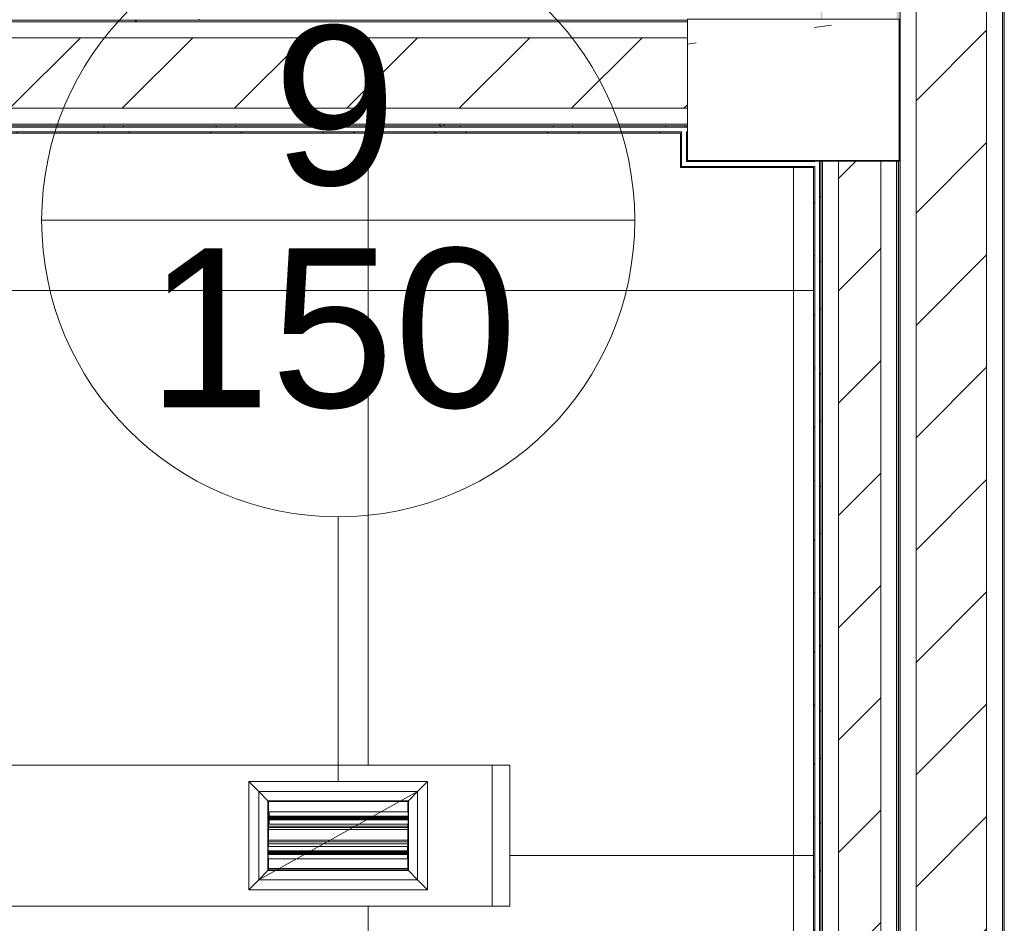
# Model space of a CAD drawing. Header units: metres. Extents: x 3 to 42.2, y -72.9 to -48.7.
# Tile 33 of 189: x 38.9 to 40.3, y -65 to -63.7. Entities that reach past the tile are written whole.
import ezdxf

# ---------------------------------------------------------------- set-up
doc = ezdxf.new("R2010")
doc.units = ezdxf.units.M
for name, color, linetype, lineweight in [('A-COLS', 7, 'Continuous', 18), ('A-FLOR', 7, 'Continuous', 18), ('A-FLOR-PATT', 7, 'Continuous', 18), ('A-WALL', 7, 'Continuous', 18), ('A-WALL-PATT', 7, 'Continuous', 18), ('DUTOS', 7, 'Continuous', 18), ('M-HVAC-DUCT', 7, 'Continuous', 18), ('S-COLS', 7, 'Continuous', 18)]:
    doc.layers.add(name, color=color, linetype=linetype, lineweight=lineweight)
doc.layers.add('A-DETL', color=7, linetype='Continuous', lineweight=18, true_color=0x00a600)
doc.layers.add('M-HVAC-CDFF-IDEN', color=1, linetype='Continuous', lineweight=9, true_color=0xff0000)
doc.styles.add('Arial_2', font='arial.ttf', dxfattribs={"height": 0.225})
pattern_1 = [(50, (21.555, -62.929), (0.5465545, -0.047815), [0.05715, -0.62865]), (355, (21.555, -62.929), (-0.105728, 0.573166), [0.04572, -0.50292]), (100.451, (21.601, -62.933), (0.440828, 0.525349), [0.04857, -0.53427]), (46.184, (21.555, -62.776), (0.813237, -0.12613), [0.08573, -0.94298]), (96.636, (21.623, -62.787), (0.712212, 0.742287), [0.07286, -0.80141]), (351.184, (21.555, -62.776), (0.712217, 0.742274), [0.06858, -0.75438]), (21, (21.631, -62.814), (0.454846, -0.306795), [0.05715, -0.62865]), (326, (21.631, -62.814), (0.185405, 0.55256), [0.04572, -0.50292]), (71.451, (21.669, -62.84), (0.640251, 0.245763), [0.04857, -0.53427]), (37.5, (21.555, -62.929), (0.009261, 0.2536672), [0.02515, -0.47168, 0.02515, -0.48539, -0.50482]), (37.5, (21.555, -62.929), (0.009261, 0.2536672), [-1.007, 0.02515, -0.47968]), (7.5, (21.555, -62.929), (0.2004558, 0.300546), [0.02515, -0.26594, 0.02515, -0.46025, -0.1924]), (7.5, (21.555, -62.929), (0.2004558, 0.300546), [-0.77648, 0.02515, -0.16726]), (327.5, (21.385, -62.929), (0.4067682, -0.0171882), [0.02515, -0.16535, 0.02515, -0.56921, -0.78867]), (327.5, (21.385, -62.929), (0.4067682, -0.0171882), [-0.78486, 0.02515, -0.76352]), (317.5, (21.309, -62.929), (0.444383, 0.0762794), [0.02515, -0.2225, 0.02515, -0.36957, -0.56007]), (317.5, (21.309, -62.929), (0.444383, 0.0762794), [-0.64237, 0.02515, -0.53492])]
pattern_2 = [(45, (21.555, -62.929), (-0.0795495, 0.0795495), [])]
pattern_3 = [(45, (21.555, -62.929), (-0.0795495, 0.0795495), []), (135, (21.555, -62.929), (-0.0795495, -0.0795495), [])]

# ---------------------------------------------------------------- blocks, each defined once
blk = doc.blocks.new('Concreto-Retangular-Coluna - 20 X 30-V45-1PAV')
at = {"layer": 'S-COLS', "true_color": 0xaaaaaa}
h = blk.add_hatch(dxfattribs=at)
h.set_pattern_fill('FP_26', color=253, style=0, pattern_type=2)
h.set_pattern_definition([(320, (0.9167, 18.463), (-0.047815, -0.546555), [0.05715, -0.62865]), (265, (0.9167, 18.463), (0.573166, 0.105728), [0.04572, -0.50292]), (10.451, (0.9127, 18.418), (0.525349, -0.440828), [0.04857, -0.53427]), (316.184, (1.069, 18.463), (-0.12613, -0.813237), [0.08572, -0.94297]), (6.636, (1.059, 18.396), (0.742287, -0.712212), [0.07286, -0.80141]), (261.184, (1.069, 18.463), (0.742274, -0.712217), [0.06858, -0.75438]), (291, (1.031, 18.387), (-0.306795, -0.454846), [0.05715, -0.62865]), (236, (1.031, 18.387), (0.55256, -0.185405), [0.04572, -0.50292]), (341.451, (1.005, 18.349), (0.245763, -0.640251), [0.04857, -0.53427]), (307.5, (0.91668, 18.463), (0.2536672, -0.009261), [0.02515, -0.47168, 0.02515, -0.48539, -0.50482]), (307.5, (0.91668, 18.463), (0.2536672, -0.009261), [-1.007, 0.02515, -0.47968]), (277.5, (0.91668, 18.463), (0.300546, -0.200456), [0.02515, -0.26594, 0.02515, -0.46025, -0.19241]), (277.5, (0.91668, 18.463), (0.300546, -0.200456), [-0.77648, 0.02515, -0.16726]), (237.5, (0.91668, 18.633), (-0.0171882, -0.4067682), [0.02515, -0.16535, 0.02515, -0.56921, -0.78867]), (237.5, (0.91668, 18.633), (-0.0171882, -0.4067682), [-0.78486, 0.02515, -0.76352]), (227.5, (0.91668, 18.71), (0.0762794, -0.444383), [0.02515, -0.2225, 0.02515, -0.36957, -0.56007]), (227.5, (0.91668, 18.71), (0.0762794, -0.444383), [-0.64237, 0.02515, -0.53492])])
h.paths.add_polyline_path([(-0.1, 0.15), (-0.1, -0.15), (0.1, -0.15), (0.1, 0.15), (0.0179, 0.15)])
at = {"layer": 'S-COLS', "color": 253, "true_color": 0xaaaaaa}
for p, q in [((0.1, 0.15), (-0.1, 0.15)), ((-0.1, 0.15), (-0.1, -0.15)), ((0.1, -0.15), (0.1, 0.15)), ((-0.1, -0.15), (0.1, -0.15))]:
    blk.add_line(p, q, dxfattribs=at)
blk = doc.blocks.new('4 GRE - ESCOLA DE CINEMA E AUDIOVISUAL CINE REX R07_rvt-1-1PAV')
at = {"layer": 'A-FLOR-PATT', "true_color": 0xcbcbcb}
h = blk.add_hatch(dxfattribs=at)
h.set_pattern_fill('FP_25', color=9, style=0, pattern_type=2)
h.set_pattern_definition([(0, (38.616, -64.93), (0, 0.8), []), (90, (38.616, -64.93), (-0.8, 5e-17), [])])
h.paths.add_polyline_path([(37.7573, -65.8531), (40.0473, -65.8531), (40.0473, -63.9554), (39.8685, -63.9554), (39.8685, -63.9539), (39.867, -63.9539), (39.867, -63.9554), (39.86, -63.9554), (39.86, -63.9539), (39.8585, -63.9539), (39.8585, -63.9064), (38.4887, -63.9064), (38.4887, -64.3618), (37.7573, -64.3618), (37.7573, -64.5652), (37.9666, -64.7739), (37.985, -64.7881), (38.0091, -64.7981), (38.035, -64.8015), (39.6172, -64.8015), (39.6172, -65.0015), (38.035, -65.0015), (37.9765, -64.9957), (37.9202, -64.9786), (37.8683, -64.9509), (37.8229, -64.9136), (37.7573, -64.8481), (37.7573, -65.7587)])
h.paths.add_polyline_path([(39.9362, -65.4443), (39.9243, -65.443), (39.9131, -65.4391), (39.9029, -65.4327), (39.8944, -65.4244), (39.888, -65.4143), (39.884, -65.4031), (39.8814, -65.3885), (39.6906, -65.4291), (39.6662, -65.4328), (39.6018, -65.4345), (39.5379, -65.4255), (39.4764, -65.4061), (39.4613, -65.3971), (39.448, -65.3855), (39.4366, -65.3718), (39.4303, -65.3656), (39.4125, -65.3361), (39.4025, -65.3032), (39.3988, -65.2752), (39.3974, -65.2469), (39.4002, -65.2085), (39.4025, -65.1907), (39.4125, -65.1578), (39.4303, -65.1283), (39.4595, -65.0993), (39.4764, -65.0889), (39.4892, -65.0848), (39.5236, -65.0728), (39.5646, -65.065), (39.5723, -65.0646), (39.6018, -65.0605), (39.6662, -65.0622), (39.6846, -65.0645), (39.6926, -65.065), (39.8404, -65.0976), (39.8815, -65.1065), (39.8848, -65.0886), (39.8903, -65.0759), (39.8991, -65.0648), (39.9099, -65.0567), (39.9227, -65.0515), (39.9364, -65.0498), (40.0026, -65.0498), (40.0116, -65.051), (40.02, -65.0544), (40.0272, -65.0599), (40.0327, -65.0671), (40.0362, -65.0755), (40.0373, -65.0845), (40.0373, -65.4095), (40.0362, -65.4185), (40.0327, -65.4269), (40.0272, -65.4341), (40.02, -65.4396), (40.0116, -65.4431), (40.0026, -65.4443), (39.9928, -65.4443)])
h.paths.add_polyline_path([(38.3491, -64.1927), (38.3494, -64.1923), (38.3493, -64.1923)])
h.paths.add_polyline_path([(38.363, -64.1611), (38.3632, -64.1607), (38.3631, -64.1607)])
h.paths.add_polyline_path([(39.8685, -63.9469), (39.8685, -63.9454), (39.867, -63.9469)])
h.paths.add_polyline_path([(39.8585, -63.9064), (39.86, -63.9064), (39.86, -63.9049)])
h.paths.add_polyline_path([(39.8685, -63.9064), (39.867, -63.9049), (39.867, -63.9064)])
at = {"layer": 'A-WALL-PATT', "true_color": 0xd4d4d4}
h = blk.add_hatch(dxfattribs=at)
h.set_pattern_fill('FP_2', color=254, style=0, pattern_type=2)
h.set_pattern_definition(pattern_2)
h.paths.add_polyline_path([(40.1923, -71.9419), (40.2923, -71.9419), (40.2923, -51.0204), (40.1923, -51.0204), (40.1923, -71.9386)])
h = blk.add_hatch(dxfattribs=at)
h.set_pattern_fill('FP_1', color=254, style=0, pattern_type=2)
h.set_pattern_definition(pattern_1)
h.paths.add_polyline_path([(40.3173, -71.9419), (40.3173, -51.0454), (40.3148, -51.0454), (40.3148, -71.9419)])
h = blk.add_hatch(dxfattribs=at)
h.set_pattern_fill('FP_1', color=254, style=0, pattern_type=2)
h.set_pattern_definition(pattern_1)
h.paths.add_polyline_path([(40.1698, -71.9419), (40.1698, -51.1754), (40.1676, -51.1754), (40.1673, -71.9419)])
h = blk.add_hatch(dxfattribs=at)
h.set_pattern_fill('FP_1', color=254, style=0, pattern_type=2)
h.set_pattern_definition(pattern_1)
h.paths.add_polyline_path([(40.0597, -71.5933), (40.0598, -71.5933), (40.0598, -68.3629), (40.0573, -68.3629), (40.0573, -71.5933)])
h.paths.add_polyline_path([(40.0597, -68.1629), (40.0598, -68.1629), (40.0598, -68.1607), (40.0573, -68.1607), (40.0573, -68.1629)])
h.paths.add_polyline_path([(40.0573, -68.1522), (40.0598, -68.1522), (40.0598, -65.9931), (40.0573, -65.9931), (40.0573, -68.0761)])
h.paths.add_polyline_path([(40.0598, -65.8631), (40.0598, -63.9454), (40.0573, -63.9454), (40.0573, -65.8631)])
h.paths.add_polyline_path([(40.0573, -63.7454), (40.0598, -63.7454), (40.0598, -61.4954), (40.0573, -61.4954), (40.0573, -63.7309)])
h.paths.add_polyline_path([(40.0598, -61.4869), (40.0598, -61.4854), (40.0573, -61.4854), (40.0573, -61.4869)])
h.paths.add_polyline_path([(40.0573, -61.2854), (40.0598, -61.2854), (40.0598, -57.7861), (40.0573, -57.7861), (40.0573, -61.1238)])
h.paths.add_polyline_path([(40.0583, -57.5861), (40.0598, -57.5861), (40.059, -54.4968), (40.0573, -54.4968), (40.0573, -57.5861)])
h.paths.add_polyline_path([(40.0598, -54.2968), (40.0598, -51.2461), (40.0573, -51.2461), (40.0573, -54.2968), (40.0591, -54.2968)])
h = blk.add_hatch(dxfattribs=at)
h.set_pattern_fill('FP_2', color=254, style=0, pattern_type=2)
h.set_pattern_definition(pattern_2)
h.paths.add_polyline_path([(40.1423, -71.5933), (40.1423, -68.3629), (40.0823, -68.3629), (40.0823, -71.5933), (40.1412, -71.5933)])
h.paths.add_polyline_path([(40.1423, -68.1629), (40.1423, -63.9454), (40.0823, -63.9454), (40.0825, -68.1629), (40.1212, -68.1629)])
h.paths.add_polyline_path([(40.1423, -63.7454), (40.1423, -61.4854), (40.0823, -61.4854), (40.0823, -63.7454), (40.0955, -63.7454)])
h.paths.add_polyline_path([(40.0835, -61.2854), (40.1423, -61.2854), (40.1423, -57.7861), (40.0823, -57.7861), (40.0823, -61.2854)])
h.paths.add_polyline_path([(40.1423, -57.5861), (40.1423, -54.4968), (40.0823, -54.4968), (40.0823, -57.5861), (40.105, -57.5861)])
h.paths.add_polyline_path([(40.1423, -54.2968), (40.1419, -51.2461), (40.0823, -51.2461), (40.0823, -54.2968), (40.1242, -54.2968)])
h = blk.add_hatch(dxfattribs=at)
h.set_pattern_fill('FP_1', color=254, style=0, pattern_type=2)
h.set_pattern_definition(pattern_1)
h.paths.add_polyline_path([(40.1648, -71.5933), (40.1673, -71.5933), (40.1673, -68.3629), (40.1648, -68.3629), (40.1648, -71.1661)])
h.paths.add_polyline_path([(40.1648, -68.1629), (40.1673, -68.1629), (40.1673, -63.9454), (40.1648, -63.9454), (40.1648, -68.0761)])
h.paths.add_polyline_path([(40.1673, -63.7454), (40.1673, -61.4854), (40.1648, -61.4854), (40.1648, -63.7454)])
h.paths.add_polyline_path([(40.1673, -61.2854), (40.1673, -57.7861), (40.1648, -57.7861), (40.1648, -61.2854)])
h.paths.add_polyline_path([(40.1673, -57.5861), (40.1673, -54.4968), (40.1648, -54.4968), (40.1648, -57.5861)])
h.paths.add_polyline_path([(40.1648, -54.2968), (40.1673, -54.2968), (40.1673, -51.2461), (40.1648, -51.2461), (40.1648, -54.1714)])
at = {"layer": 'A-WALL-PATT', "true_color": 0xeaeaea}
h = blk.add_hatch(dxfattribs=at)
h.set_pattern_fill('FP_21', color=254, style=0, pattern_type=2)
h.set_pattern_definition([(0, (21.555, -62.929), (0.381, 0.381), [0.1905, -0.5715]), (45, (21.65, -62.929), (-1.90495, 1.90495), []), (90, (21.65, -63.024), (-0.381, 0.381), [0.1905, -0.5715])])
h.paths.add_polyline_path([(39.8685, -63.7464), (39.8685, -63.7454), (36.1888, -63.7449), (36.1888, -63.7414), (36.1873, -63.7414), (36.1873, -63.7464), (39.6846, -63.7464)])
h.paths.add_polyline_path([(35.2873, -63.7464), (35.2873, -63.7414), (35.2858, -63.7414), (35.2858, -63.7449), (35.1671, -63.7449), (35.1671, -63.7464), (35.2154, -63.7464)])
at = {"layer": 'A-WALL-PATT', "true_color": 0xd4d4d4}
h = blk.add_hatch(dxfattribs=at)
h.set_pattern_fill('FP_1', color=254, style=0, pattern_type=2)
h.set_pattern_definition(pattern_1)
h.paths.add_polyline_path([(36.1898, -63.8214), (36.1898, -63.7489), (39.8685, -63.7489), (39.8685, -63.7464), (36.1873, -63.7464), (36.1873, -63.8214)])
h.paths.add_polyline_path([(35.2848, -63.8214), (35.2873, -63.8214), (35.2873, -63.7464), (35.1671, -63.7464), (35.1671, -63.7489), (35.2848, -63.7489)])
h = blk.add_hatch(dxfattribs=at)
h.set_pattern_fill('FP_2', color=254, style=0, pattern_type=2)
h.set_pattern_definition(pattern_2)
h.paths.add_polyline_path([(39.6846, -63.8714), (39.8685, -63.8714), (39.8685, -63.7714), (36.2123, -63.7714), (36.2123, -63.8714), (39.0682, -63.8714)])
h.paths.add_polyline_path([(35.2154, -63.8714), (35.2623, -63.8714), (35.2623, -63.7714), (35.1421, -63.7714), (35.1421, -63.8714), (35.1671, -63.8714)])
h = blk.add_hatch(dxfattribs=at)
h.set_pattern_fill('FP_1', color=254, style=0, pattern_type=2)
h.set_pattern_definition(pattern_1)
h.paths.add_polyline_path([(39.8685, -63.8964), (39.8685, -63.8939), (38.1671, -63.8939), (38.1672, -63.8964), (39.6846, -63.8964)])
h.paths.add_polyline_path([(37.6812, -63.8964), (38.1176, -63.8959), (38.1175, -63.8939), (37.5958, -63.8939), (37.5958, -63.8964), (37.5973, -63.8964)])
h.paths.add_polyline_path([(37.527, -63.8964), (37.5873, -63.8964), (37.5873, -63.8939), (36.1898, -63.8939), (36.1898, -63.8214), (36.1873, -63.8214), (36.1873, -63.8964), (37.2188, -63.8964)])
h.paths.add_polyline_path([(35.2873, -63.8964), (35.2873, -63.8214), (35.2848, -63.8214), (35.2848, -63.8939), (35.1671, -63.8939), (35.1671, -63.8964), (35.2154, -63.8964)])
at = {"layer": 'A-WALL-PATT', "true_color": 0xaaaaaa}
h = blk.add_hatch(dxfattribs=at)
h.set_pattern_fill('FP_24', color=253, style=0, pattern_type=2)
h.set_pattern_definition(pattern_3)
h.paths.add_polyline_path([(39.6846, -63.8979), (39.8685, -63.8979), (39.8685, -63.8964), (38.1671, -63.8964), (38.1672, -63.8979), (39.0682, -63.8979)])
h.paths.add_polyline_path([(37.7473, -63.8979), (37.7473, -63.8964), (37.5998, -63.8964), (37.5998, -63.8979), (37.6812, -63.8979)])
h.paths.add_polyline_path([(37.7488, -63.8979), (38.1175, -63.8977), (38.1175, -63.8964), (37.7488, -63.8964)])
h = blk.add_hatch(dxfattribs=at)
h.set_pattern_fill('FP_24', color=253, style=0, pattern_type=2)
h.set_pattern_definition(pattern_3)
h.paths.add_polyline_path([(39.8585, -63.9064), (39.86, -63.9049), (38.1656, -63.9055), (38.1656, -63.9064), (39.6846, -63.9064)])
h.paths.add_polyline_path([(39.8685, -63.9064), (39.8685, -63.9049), (39.867, -63.9049)])
h.paths.add_polyline_path([(37.7448, -63.9064), (37.7473, -63.9064), (37.7473, -63.9049), (37.7223, -63.9049), (37.7223, -63.9064)])
h.paths.add_polyline_path([(38.1196, -63.9064), (38.1189, -63.9049), (37.7558, -63.9049), (37.7573, -63.9064), (38.119, -63.9064)])
h = blk.add_hatch(dxfattribs=at)
h.set_pattern_fill('FP_24', color=253, style=0, pattern_type=2)
h.set_pattern_definition(pattern_3)
h.paths.add_polyline_path([(39.8685, -63.9554), (40.0473, -63.9554), (40.0473, -63.9539), (39.8685, -63.9539)])
h.paths.add_polyline_path([(39.86, -63.9554), (39.867, -63.9554), (39.867, -63.9539), (39.86, -63.9539)])
h = blk.add_hatch(dxfattribs=at)
h.set_pattern_fill('FP_24', color=253, style=0, pattern_type=2)
h.set_pattern_definition(pattern_3)
h.paths.add_polyline_path([(40.0473, -63.9469), (40.0473, -63.9454), (39.8685, -63.9454), (39.8685, -63.9469), (39.9928, -63.9469)])
h = blk.add_hatch(dxfattribs=at)
h.set_pattern_fill('FP_24', color=253, style=0, pattern_type=2)
h.set_pattern_definition(pattern_3)
h.paths.add_polyline_path([(40.0473, -64.3306), (40.0488, -64.3306), (40.0488, -63.9539), (40.0473, -63.9554), (40.0473, -64.2137)])
h.paths.add_polyline_path([(40.0488, -63.9469), (40.0488, -63.9454), (40.0473, -63.9454)])
h = blk.add_hatch(dxfattribs=at)
h.set_pattern_fill('FP_24', color=253, style=0, pattern_type=2)
h.set_pattern_definition(pattern_3)
h.paths.add_polyline_path([(40.0573, -64.3306), (40.0573, -63.9454), (40.0558, -63.9454), (40.0558, -64.3306)])
h = blk.add_hatch(dxfattribs=at)
h.set_pattern_fill('FP_24', color=253, style=0, pattern_type=2)
h.set_pattern_definition(pattern_3)
h.paths.add_polyline_path([(40.0488, -65.8546), (40.0488, -64.3306), (40.0473, -64.3306), (40.0473, -65.8531)])
h = blk.add_hatch(dxfattribs=at)
h.set_pattern_fill('FP_24', color=253, style=0, pattern_type=2)
h.set_pattern_definition(pattern_3)
h.paths.add_polyline_path([(40.0558, -65.9931), (40.0573, -65.9931), (40.0573, -64.3306), (40.0558, -64.3306), (40.0558, -65.9518)])
at = {"layer": 'A-WALL', "color": 253, "true_color": 0xaaaaaa}
for p, q in [((40.2923, -51.0454), (40.2923, -71.9419)), ((40.3148, -51.0454), (40.3148, -71.9419)), ((40.3173, -71.9419), (40.3173, -51.0454)), ((40.1698, -51.1754), (40.1698, -71.9419)), ((40.1923, -51.1754), (40.1923, -71.9419)), ((39.8685, -63.7464), (36.1873, -63.7464)), ((36.1873, -63.7464), (39.8685, -63.7464)), ((39.8685, -63.7489), (36.1898, -63.7489)), ((39.8685, -63.7714), (36.2123, -63.7714)), ((37.5958, -63.8714), (39.8685, -63.8714)), ((37.5958, -63.8939), (39.8685, -63.8939)), ((37.5973, -63.8964), (39.8685, -63.8964)), ((39.8685, -63.8964), (37.7488, -63.8964)), ((39.8685, -63.8979), (37.7488, -63.8979)), ((39.86, -63.9049), (37.7558, -63.9049)), ((37.7573, -63.9064), (39.8585, -63.9064)), ((39.8585, -63.9064), (39.8585, -63.9554)), ((39.86, -63.9049), (39.86, -63.9064)), ((39.86, -63.9539), (39.86, -63.9064)), ((39.867, -63.9049), (39.867, -63.9064)), ((39.8685, -63.9049), (39.867, -63.9049)), ((39.867, -63.9469), (39.867, -63.9064)), ((39.86, -63.9539), (39.8585, -63.9539)), ((39.8585, -63.9539), (39.8585, -63.9554)), ((39.86, -63.9554), (39.86, -63.9539)), ((39.867, -63.9539), (39.86, -63.9539)), ((39.8685, -63.9469), (39.867, -63.9469)), ((39.8685, -63.9539), (39.867, -63.9539)), ((39.867, -63.9554), (39.867, -63.9539)), ((40.0473, -63.9469), (39.8685, -63.9469)), ((40.0473, -63.9539), (39.8685, -63.9539)), ((40.0488, -63.9469), (40.0473, -63.9469)), ((40.0488, -63.9539), (40.0473, -63.9539)), ((40.0488, -63.9469), (40.0488, -63.9454)), ((40.0488, -64.3306), (40.0488, -63.9539)), ((40.0558, -64.3306), (40.0558, -63.9454)), ((40.0573, -63.9454), (40.0573, -65.8631)), ((40.0573, -64.3306), (40.0573, -63.9454)), ((40.0598, -65.8631), (40.0598, -63.9454)), ((40.0823, -65.8631), (40.0823, -63.9454)), ((40.1423, -68.1629), (40.1423, -63.9454)), ((40.1648, -68.1629), (40.1648, -63.9454)), ((40.1673, -63.9454), (40.1673, -68.1629)), ((40.1673, -68.1629), (40.1673, -63.9454)), ((39.8585, -63.9554), (39.8685, -63.9554)), ((39.8585, -63.9554), (39.86, -63.9554)), ((39.867, -63.9554), (39.8685, -63.9554)), ((39.8685, -63.9554), (40.0473, -63.9554)), ((40.0473, -63.9554), (40.0473, -64.3306)), ((40.0473, -64.3306), (40.0473, -65.8531)), ((40.0488, -65.8546), (40.0488, -64.3306)), ((40.0558, -65.8631), (40.0558, -64.3306)), ((40.0573, -65.8631), (40.0573, -64.3306))]:
    blk.add_line(p, q, dxfattribs=at)
at = {"layer": 'S-COLS', "color": 253, "lineweight": 18, "true_color": 0xaaaaaa, "rotation": 90.00000000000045}
blk.add_blockref('Concreto-Retangular-Coluna - 20 X 30-V45-1PAV', (40.0185, -63.8454), dxfattribs=at)
blk = doc.blocks.new('Family - L110-299200-1PAV')
at = {"layer": 'A-FLOR', "color": 253, "true_color": 0xaaaaaa}
blk.add_line((1.1351, 0.9194), (1.1351, -0.9782), dxfattribs=at)
blk = doc.blocks.new('Family - P34-299906-1PAV')
at = {"layer": 'S-COLS', "color": 253, "true_color": 0xaaaaaa}
for p, q in [((0.15, -0.1), (0.15, 0.1)), ((-0.15, -0.0989), (-0.15, -0.1)), ((-0.15, -0.1), (0.15, -0.1))]:
    blk.add_line(p, q, dxfattribs=at)
blk = doc.blocks.new('Family - P34-301552-1PAV')
at = {"layer": 'S-COLS', "color": 253, "true_color": 0xaaaaaa}
for p, q in [((0.15, -0.1), (0.15, 0.1)), ((-0.15, -0.0989), (-0.15, -0.1)), ((-0.15, -0.1), (0.15, -0.1))]:
    blk.add_line(p, q, dxfattribs=at)
blk = doc.blocks.new('ESTRUTURAL CINE REX _011_IFC-1-1PAV')
at = {"layer": 'A-COLS', "color": 253, "lineweight": 18, "true_color": 0xaaaaaa}
blk.add_blockref('Family - P34-301552-1PAV', (40.0189, -63.8465), dxfattribs=at)
at = {"layer": 'A-FLOR', "color": 253, "lineweight": 18, "true_color": 0xaaaaaa}
blk.add_blockref('Family - L110-299200-1PAV', (38.8837, -64.8748), dxfattribs=at)
at = {"layer": 'S-COLS', "color": 253, "lineweight": 18, "true_color": 0xaaaaaa}
blk.add_blockref('Family - P34-299906-1PAV', (40.0189, -63.8465), dxfattribs=at)
blk = doc.blocks.new('M_Tampa retangular - Padrão-906398-1PAV')
at = {"layer": 'M-HVAC-DUCT', "color": 6, "true_color": 0xff00ff}
for p, q in [((0, -0.1), (0, 0.1)), ((0, 0.1), (0.025, 0.1)), ((0.025, 0.1), (0.025, -0.1)), ((0.025, -0.1), (0, -0.1))]:
    blk.add_line(p, q, dxfattribs=at)
blk = doc.blocks.new('GRELHA AR-AG 225x125 - TROX_AR-AG_225x125_dxf_QMODEL_9cd29c6e_c072_40e3_8738_8a6232d45915-V80-1PAV')
at = {"layer": 'A-DETL', "color": 1, "true_color": 0xff0000}
for p, q in [((0.1265, 0.0765), (-0.1265, 0.0765)), ((-0.1265, 0.0765), (-0.1265, -0.0765)), ((-0.1265, 0.0765), (-0.1265, -0.0765)), ((-0.1125, 0.0625), (-0.1265, 0.0765)), ((0.1265, 0.0765), (-0.1265, 0.0765)), ((0.1125, 0.0625), (0.1265, 0.0765)), ((0.1265, 0.0765), (0.1265, -0.0765)), ((0.1265, 0.0765), (0.1265, -0.0765)), ((0.1125, 0.0625), (-0.1125, 0.0625)), ((-0.1125, 0.0625), (-0.1125, -0.0625)), ((-0.1125, 0.0625), (-0.0995, 0.0495)), ((0.055, 0.0626), (-0.049, 0.0626)), ((-0.049, 0.0626), (0.055, 0.0626)), ((-0.0405, 0.0627), (-0.0437, 0.0627)), ((-0.0437, 0.0627), (-0.0405, 0.0627)), ((-0.0405, 0.0627), (-0.0372, 0.0627)), ((-0.0405, 0.0627), (-0.0372, 0.0627)), ((-0.0372, 0.0627), (-0.034, 0.0627)), ((-0.0372, 0.0627), (-0.034, 0.0627)), ((-0.0288, 0.0627), (-0.0316, 0.0627)), ((-0.0316, 0.0627), (-0.0288, 0.0627)), ((-0.0266, 0.0627), (-0.0288, 0.0627)), ((-0.0266, 0.0627), (-0.0288, 0.0627)), ((-0.0288, 0.0627), (-0.0256, 0.0627)), ((-0.0288, 0.0627), (-0.0267, 0.0627)), ((-0.0257, 0.0627), (-0.0267, 0.0627)), ((-0.0258, 0.0627), (-0.0266, 0.0627)), ((-0.0263, 0.0627), (-0.0266, 0.0627)), ((-0.026, 0.0627), (-0.0263, 0.0627)), ((-0.0258, 0.0627), (-0.026, 0.0627)), ((-0.0255, 0.0627), (-0.0258, 0.0627)), ((-0.025, 0.0627), (-0.0258, 0.0627)), ((-0.0257, 0.0627), (-0.0255, 0.0627)), ((-0.0256, 0.0627), (-0.0216, 0.0627)), ((-0.0255, 0.0627), (-0.0253, 0.0627)), ((-0.0253, 0.0627), (-0.0255, 0.0627)), ((-0.0253, 0.0627), (-0.0251, 0.0627)), ((-0.0252, 0.0627), (-0.0253, 0.0627)), ((-0.025, 0.0627), (-0.0252, 0.0627)), ((-0.0251, 0.0627), (-0.025, 0.0627)), ((-0.025, 0.0627), (-0.025, 0.0627)), ((-0.025, 0.0627), (-0.025, 0.0627)), ((-0.025, 0.0627), (-0.025, 0.0627)), ((-0.0243, 0.0627), (-0.025, 0.0627)), ((-0.0237, 0.0627), (-0.0243, 0.0627)), ((-0.0242, 0.0627), (-0.0236, 0.0627)), ((-0.0242, 0.0627), (-0.0216, 0.0627)), ((-0.0231, 0.0627), (-0.0237, 0.0627)), ((-0.0236, 0.0627), (-0.0231, 0.0627)), ((-0.0231, 0.0627), (-0.0227, 0.0627)), ((-0.0227, 0.0627), (-0.0231, 0.0627)), ((-0.0227, 0.0627), (-0.0224, 0.0627)), ((-0.0224, 0.0627), (-0.0227, 0.0627)), ((-0.0224, 0.0627), (-0.0222, 0.0627)), ((-0.0223, 0.0627), (-0.0224, 0.0627)), ((-0.0222, 0.0627), (-0.0223, 0.0627)), ((-0.0204, 0.0627), (-0.0205, 0.0627)), ((-0.0205, 0.0627), (-0.0204, 0.0627)), ((-0.02, 0.0627), (-0.0204, 0.0627)), ((-0.0204, 0.0627), (-0.02, 0.0627)), ((-0.0194, 0.0627), (-0.02, 0.0627)), ((-0.02, 0.0627), (-0.0194, 0.0627)), ((-0.0186, 0.0627), (-0.0194, 0.0627)), ((-0.0194, 0.0627), (-0.0186, 0.0627)), ((-0.0176, 0.0627), (-0.0186, 0.0627)), ((-0.0186, 0.0627), (-0.0176, 0.0627)), ((-0.0165, 0.0627), (-0.0176, 0.0627)), ((-0.0176, 0.0627), (-0.0165, 0.0627)), ((-0.0172, 0.0627), (-0.0173, 0.0627)), ((-0.0173, 0.0627), (-0.0172, 0.0627)), ((-0.0171, 0.0627), (-0.0172, 0.0627)), ((-0.0172, 0.0627), (-0.0171, 0.0627)), ((-0.0167, 0.0627), (-0.0171, 0.0627)), ((-0.0171, 0.0627), (-0.0167, 0.0627)), ((-0.0163, 0.0627), (-0.0167, 0.0627)), ((-0.0167, 0.0627), (-0.0163, 0.0627)), ((-0.0152, 0.0627), (-0.0165, 0.0627)), ((-0.0165, 0.0627), (-0.0152, 0.0627)), ((-0.0158, 0.0627), (-0.0163, 0.0627)), ((-0.0163, 0.0627), (-0.0158, 0.0627)), ((-0.0152, 0.0627), (-0.0158, 0.0627)), ((-0.0158, 0.0627), (-0.0152, 0.0627)), ((-0.0146, 0.0627), (-0.0152, 0.0627)), ((-0.0152, 0.0627), (-0.014, 0.0627)), ((-0.0152, 0.0627), (-0.0146, 0.0627)), ((-0.0152, 0.0627), (-0.014, 0.0627)), ((-0.014, 0.0627), (-0.0146, 0.0627)), ((-0.0146, 0.0627), (-0.014, 0.0627)), ((-0.014, 0.0627), (-0.0133, 0.0627)), ((-0.014, 0.0627), (-0.0127, 0.0627)), ((-0.014, 0.0627), (-0.0133, 0.0627)), ((-0.014, 0.0627), (-0.0127, 0.0627)), ((-0.0133, 0.0627), (-0.0127, 0.0627)), ((-0.0127, 0.0627), (-0.0133, 0.0627)), ((-0.0127, 0.0627), (-0.0115, 0.0627)), ((-0.0127, 0.0627), (-0.0121, 0.0627)), ((-0.0121, 0.0627), (-0.0127, 0.0627)), ((-0.0115, 0.0627), (-0.0127, 0.0627)), ((-0.0121, 0.0627), (-0.0116, 0.0627)), ((-0.0116, 0.0627), (-0.0121, 0.0627)), ((-0.0116, 0.0627), (-0.0112, 0.0627)), ((-0.0112, 0.0627), (-0.0116, 0.0627)), ((-0.0115, 0.0627), (-0.0103, 0.0627)), ((-0.0103, 0.0627), (-0.0115, 0.0627)), ((-0.0112, 0.0627), (-0.0109, 0.0627)), ((-0.0109, 0.0627), (-0.0112, 0.0627)), ((-0.0109, 0.0627), (-0.0107, 0.0627)), ((-0.0107, 0.0627), (-0.0109, 0.0627)), ((-0.0107, 0.0627), (-0.0106, 0.0627)), ((-0.0106, 0.0627), (-0.0107, 0.0627)), ((-0.0103, 0.0627), (-0.0093, 0.0627)), ((-0.0093, 0.0627), (-0.0103, 0.0627)), ((-0.0093, 0.0627), (-0.0085, 0.0627)), ((-0.0085, 0.0627), (-0.0093, 0.0627)), ((-0.0085, 0.0627), (-0.0079, 0.0627)), ((-0.0079, 0.0627), (-0.0085, 0.0627)), ((-0.0079, 0.0627), (-0.0075, 0.0627)), ((-0.0075, 0.0627), (-0.0079, 0.0627)), ((-0.0075, 0.0627), (-0.0074, 0.0627)), ((-0.0074, 0.0627), (-0.0075, 0.0627)), ((0.0011, 0.0627), (-0.0072, 0.0627)), ((-0.0072, 0.0627), (-0.0039, 0.0627)), ((-0.0031, 0.0627), (-0.0065, 0.0627)), ((-0.0065, 0.0627), (-0.0031, 0.0627)), ((-0.0023, 0.0627), (-0.0057, 0.0627)), ((-0.0057, 0.0627), (-0.0023, 0.0627)), ((-0.0015, 0.0627), (-0.0049, 0.0627)), ((-0.0049, 0.0627), (-0.0015, 0.0627)), ((-0.0019, 0.0627), (-0.0041, 0.0627)), ((-0.0041, 0.0627), (-0.0024, 0.0627)), ((-0.0039, 0.0627), (0.0043, 0.0627)), ((-0.0019, 0.0627), (-0.0024, 0.0627)), ((-0.0013, 0.0627), (0.0022, 0.0627)), ((-0.0013, 0.0627), (-0.0008, 0.0627)), ((0.0022, 0.0627), (-0.0008, 0.0627)), ((0.0029, 0.0627), (-0.0005, 0.0627)), ((-0.0005, 0.0627), (0.0029, 0.0627)), ((-0.0004, 0.0627), (0.0015, 0.0627)), ((-0.0004, 0.0627), (0.0001, 0.0627)), ((0.0015, 0.0627), (0.0001, 0.0627)), ((0.0037, 0.0627), (0.0003, 0.0627)), ((0.0037, 0.0627), (0.0003, 0.0627)), ((0.0045, 0.0627), (0.0011, 0.0627)), ((0.0011, 0.0627), (0.0045, 0.0627)), ((0.0011, 0.0627), (0.0043, 0.0627)), ((0.0043, 0.0627), (0.0042, 0.0627)), ((0.0042, 0.0627), (0.0043, 0.0627)), ((0.0045, 0.0627), (0.0043, 0.0627)), ((0.0043, 0.0627), (0.0045, 0.0627)), ((0.0049, 0.0627), (0.0045, 0.0627)), ((0.0045, 0.0627), (0.0049, 0.0627)), ((0.0054, 0.0627), (0.0049, 0.0627)), ((0.0049, 0.0627), (0.0054, 0.0627)), ((0.0052, 0.0627), (0.005, 0.0627)), ((0.005, 0.0627), (0.005, 0.0627)), ((0.005, 0.0627), (0.005, 0.0627)), ((0.005, 0.0627), (0.0052, 0.0627)), ((0.0055, 0.0627), (0.0052, 0.0627)), ((0.0052, 0.0627), (0.0055, 0.0627)), ((0.0059, 0.0627), (0.0054, 0.0627)), ((0.0054, 0.0627), (0.0059, 0.0627)), ((0.0059, 0.0627), (0.0055, 0.0627)), ((0.0055, 0.0627), (0.0059, 0.0627)), ((0.0066, 0.0627), (0.0059, 0.0627)), ((0.0063, 0.0627), (0.0059, 0.0627)), ((0.0059, 0.0627), (0.0063, 0.0627)), ((0.0059, 0.0627), (0.0066, 0.0627)), ((0.0069, 0.0627), (0.0063, 0.0627)), ((0.0063, 0.0627), (0.0069, 0.0627)), ((0.0075, 0.0627), (0.0065, 0.0627)), ((0.0065, 0.0627), (0.0075, 0.0627)), ((0.0073, 0.0627), (0.0066, 0.0627)), ((0.0066, 0.0627), (0.0073, 0.0627)), ((0.0074, 0.0627), (0.0069, 0.0627)), ((0.0069, 0.0627), (0.0074, 0.0627)), ((0.008, 0.0627), (0.0073, 0.0627)), ((0.0073, 0.0627), (0.008, 0.0627)), ((0.008, 0.0627), (0.0074, 0.0627)), ((0.0074, 0.0627), (0.008, 0.0627)), ((0.0085, 0.0627), (0.0075, 0.0627)), ((0.0086, 0.0627), (0.0075, 0.0627)), ((0.0083, 0.0627), (0.0075, 0.0627)), ((0.0075, 0.0627), (0.0086, 0.0627)), ((0.008, 0.0627), (0.0086, 0.0627)), ((0.008, 0.0627), (0.0088, 0.0627)), ((0.008, 0.0627), (0.0086, 0.0627)), ((0.008, 0.0627), (0.0088, 0.0627)), ((0.0086, 0.0627), (0.0083, 0.0627)), ((0.0085, 0.0627), (0.0083, 0.0627)), ((0.0086, 0.0627), (0.0083, 0.0627)), ((0.0087, 0.0627), (0.0085, 0.0627)), ((0.0086, 0.0627), (0.0088, 0.0627)), ((0.0089, 0.0627), (0.0086, 0.0627)), ((0.0086, 0.0627), (0.0101, 0.0627)), ((0.0086, 0.0627), (0.0092, 0.0627)), ((0.0092, 0.0627), (0.0086, 0.0627)), ((0.0088, 0.0627), (0.0087, 0.0627)), ((0.0088, 0.0627), (0.0089, 0.0627)), ((0.0089, 0.0627), (0.0088, 0.0627)), ((0.0088, 0.0627), (0.0095, 0.0627)), ((0.0095, 0.0627), (0.0088, 0.0627)), ((0.0089, 0.0627), (0.0089, 0.0627)), ((0.0091, 0.0627), (0.0089, 0.0627)), ((0.0094, 0.0627), (0.0091, 0.0627)), ((0.0092, 0.0627), (0.0094, 0.0627)), ((0.0092, 0.0627), (0.0101, 0.0627)), ((0.0092, 0.0627), (0.0097, 0.0627)), ((0.0097, 0.0627), (0.0092, 0.0627)), ((0.0094, 0.0627), (0.0096, 0.0627)), ((0.0096, 0.0627), (0.0094, 0.0627)), ((0.0095, 0.0627), (0.0101, 0.0627)), ((0.0101, 0.0627), (0.0095, 0.0627)), ((0.0096, 0.0627), (0.0097, 0.0627)), ((0.0097, 0.0627), (0.0096, 0.0627)), ((0.0097, 0.0627), (0.0098, 0.0627)), ((0.0098, 0.0627), (0.0097, 0.0627)), ((0.0101, 0.0627), (0.0097, 0.0627)), ((0.0102, 0.0627), (0.0097, 0.0627)), ((0.0098, 0.0627), (0.0099, 0.0627)), ((0.0099, 0.0627), (0.0098, 0.0627)), ((0.0099, 0.0627), (0.0099, 0.0627)), ((0.0101, 0.0627), (0.0106, 0.0627)), ((0.0101, 0.0627), (0.0107, 0.0627)), ((0.0107, 0.0627), (0.0101, 0.0627)), ((0.0106, 0.0627), (0.0102, 0.0627)), ((0.0106, 0.0627), (0.0108, 0.0627)), ((0.0108, 0.0627), (0.0106, 0.0627)), ((0.0107, 0.0627), (0.0112, 0.0627)), ((0.0112, 0.0627), (0.0107, 0.0627)), ((0.0108, 0.0627), (0.011, 0.0627)), ((0.011, 0.0627), (0.0108, 0.0627)), ((0.011, 0.0627), (0.0111, 0.0627)), ((0.0111, 0.0627), (0.011, 0.0627)), ((0.0112, 0.0627), (0.0115, 0.0627)), ((0.0115, 0.0627), (0.0112, 0.0627)), ((0.0133, 0.0627), (0.0113, 0.0627)), ((0.0133, 0.0627), (0.0113, 0.0627)), ((0.0115, 0.0627), (0.0117, 0.0627)), ((0.0117, 0.0627), (0.0115, 0.0627)), ((0.0117, 0.0627), (0.0118, 0.0627)), ((0.0118, 0.0627), (0.0117, 0.0627)), ((0.0133, 0.0627), (0.0145, 0.0627)), ((0.0133, 0.0627), (0.0145, 0.0627)), ((0.0145, 0.0627), (0.0165, 0.0627)), ((0.0145, 0.0627), (0.0165, 0.0627)), ((0.0191, 0.0627), (0.018, 0.0627)), ((0.0191, 0.0627), (0.018, 0.0627)), ((0.0218, 0.0627), (0.0191, 0.0627)), ((0.0218, 0.0627), (0.0191, 0.0627)), ((0.0218, 0.0627), (0.0191, 0.0627)), ((0.0191, 0.0627), (0.0218, 0.0627)), ((0.0218, 0.0627), (0.0191, 0.0627)), ((0.0191, 0.0627), (0.0218, 0.0627)), ((0.0236, 0.0627), (0.0234, 0.0627)), ((0.0234, 0.0627), (0.0234, 0.0627)), ((0.0234, 0.0627), (0.0234, 0.0627)), ((0.0234, 0.0627), (0.0236, 0.0627)), ((0.0239, 0.0627), (0.0236, 0.0627)), ((0.0236, 0.0627), (0.0239, 0.0627)), ((0.0243, 0.0627), (0.0239, 0.0627)), ((0.0239, 0.0627), (0.0243, 0.0627)), ((0.0247, 0.0627), (0.0243, 0.0627)), ((0.0243, 0.0627), (0.0247, 0.0627)), ((0.0253, 0.0627), (0.0247, 0.0627)), ((0.0248, 0.0627), (0.0247, 0.0627)), ((0.0247, 0.0627), (0.0248, 0.0627)), ((0.0247, 0.0627), (0.0253, 0.0627)), ((0.0249, 0.0627), (0.0248, 0.0627)), ((0.0248, 0.0627), (0.0249, 0.0627)), ((0.025, 0.0627), (0.0249, 0.0627)), ((0.0249, 0.0627), (0.025, 0.0627)), ((0.0253, 0.0627), (0.025, 0.0627)), ((0.025, 0.0627), (0.0253, 0.0627)), ((0.0259, 0.0627), (0.0253, 0.0627)), ((0.0255, 0.0627), (0.0253, 0.0627)), ((0.0253, 0.0627), (0.0255, 0.0627)), ((0.0253, 0.0627), (0.0259, 0.0627)), ((0.0258, 0.0627), (0.0255, 0.0627)), ((0.0255, 0.0627), (0.0258, 0.0627)), ((0.0262, 0.0627), (0.0258, 0.0627)), ((0.0258, 0.0627), (0.0262, 0.0627)), ((0.0265, 0.0627), (0.0259, 0.0627)), ((0.0259, 0.0627), (0.0265, 0.0627)), ((0.0265, 0.0627), (0.0262, 0.0627)), ((0.0262, 0.0627), (0.0265, 0.0627)), ((0.0269, 0.0627), (0.0265, 0.0627)), ((0.0271, 0.0627), (0.0265, 0.0627)), ((0.0265, 0.0627), (0.0271, 0.0627)), ((0.0265, 0.0627), (0.0269, 0.0627)), ((0.0272, 0.0627), (0.0269, 0.0627)), ((0.0269, 0.0627), (0.0272, 0.0627)), ((0.0277, 0.0627), (0.0271, 0.0627)), ((0.0271, 0.0627), (0.0277, 0.0627)), ((0.0276, 0.0627), (0.0272, 0.0627)), ((0.0272, 0.0627), (0.0276, 0.0627)), ((0.0276, 0.0627), (0.028, 0.0627)), ((0.0276, 0.0627), (0.028, 0.0627)), ((0.0283, 0.0627), (0.0277, 0.0627)), ((0.0277, 0.0627), (0.0283, 0.0627)), ((0.0283, 0.0627), (0.028, 0.0627)), ((0.0283, 0.0627), (0.028, 0.0627)), ((0.0283, 0.0627), (0.0283, 0.0627)), ((0.0283, 0.0627), (0.0283, 0.0627)), ((0.0299, 0.0627), (0.031, 0.0627)), ((0.031, 0.0627), (0.0299, 0.0627)), ((0.031, 0.0627), (0.0337, 0.0627)), ((0.031, 0.0627), (0.0337, 0.0627)), ((0.0349, 0.0627), (0.0337, 0.0627)), ((0.0337, 0.0627), (0.0349, 0.0627)), ((0.0365, 0.0627), (0.0377, 0.0627)), ((0.0377, 0.0627), (0.0365, 0.0627)), ((0.0377, 0.0627), (0.0407, 0.0627)), ((0.0377, 0.0627), (0.0407, 0.0627)), ((0.0407, 0.0627), (0.0418, 0.0627)), ((0.0418, 0.0627), (0.0407, 0.0627)), ((0.0445, 0.0627), (0.0433, 0.0627)), ((0.0433, 0.0627), (0.0445, 0.0627)), ((0.0462, 0.0627), (0.0474, 0.0627)), ((0.0474, 0.0627), (0.0462, 0.0627)), ((0.0474, 0.0627), (0.0476, 0.0627)), ((0.0474, 0.0627), (0.0476, 0.0627)), ((0.0476, 0.0627), (0.0495, 0.0627)), ((0.0476, 0.0627), (0.0495, 0.0627)), ((0.049, 0.0627), (0.0512, 0.0627)), ((0.049, 0.0627), (0.0512, 0.0627)), ((0.0512, 0.0627), (0.0495, 0.0627)), ((0.0512, 0.0627), (0.0495, 0.0627)), ((0.1125, 0.0625), (0.0995, 0.0495)), ((0.1125, 0.0625), (0.1125, -0.0625)), ((-0.0985, 0.0485), (-0.0995, 0.0495)), ((0.0995, 0.0495), (-0.0995, 0.0495)), ((-0.0995, 0.0495), (-0.0995, -0.0495)), ((0.0985, 0.0485), (-0.0985, 0.0485)), ((-0.0985, 0.0485), (-0.0985, 0.0273)), ((-0.0985, 0.0485), (-0.0985, 0.0352)), ((0.0985, 0.0485), (-0.0985, 0.0485)), ((-0.0985, 0.0485), (0.0985, 0.0485)), ((0.0985, 0.0485), (0.0995, 0.0495)), ((0.0985, 0.0485), (0.0985, 0.0337)), ((0.0985, 0.0485), (0.0985, 0.0352)), ((0.0995, 0.0495), (0.0995, -0.0495)), ((-0.0985, 0.0352), (-0.0985, 0.0285)), ((-0.0985, 0.0285), (-0.0985, 0.0273)), ((-0.098, 0.027), (-0.098, 0.0337)), ((-0.098, 0.0337), (0.099, 0.0337)), ((0.0985, 0.0352), (0.0985, 0.0337)), ((0.099, 0.027), (0.099, 0.0337)), ((-0.099, 0.0275), (-0.099, 0.0275)), ((-0.099, 0.0275), (-0.099, 0.0273)), ((0.099, 0.0275), (-0.099, 0.0275)), ((-0.098, 0.0275), (-0.099, 0.0275)), ((-0.099, 0.0273), (-0.099, 0.0271)), ((-0.098, 0.0273), (-0.099, 0.0273)), ((-0.099, 0.0271), (-0.099, 0.0268)), ((-0.098, 0.0271), (-0.099, 0.0271)), ((-0.099, 0.0268), (-0.099, 0.0264)), ((0.099, 0.0268), (-0.099, 0.0268)), ((-0.099, 0.0264), (-0.099, 0.026)), ((0.099, 0.0264), (-0.099, 0.0264)), ((-0.099, 0.026), (-0.099, 0.0255)), ((0.099, 0.026), (-0.099, 0.026)), ((-0.099, 0.0255), (-0.099, 0.025)), ((0.099, 0.0255), (-0.099, 0.0255)), ((-0.099, 0.025), (-0.099, 0.0245)), ((0.099, 0.025), (-0.099, 0.025)), ((-0.099, 0.0245), (-0.099, 0.024)), ((0.099, 0.0245), (-0.099, 0.0245)), ((-0.099, 0.024), (-0.099, 0.0236)), ((0.099, 0.024), (-0.099, 0.024)), ((-0.099, 0.0236), (-0.099, 0.0232)), ((0.099, 0.0236), (-0.099, 0.0236)), ((-0.099, 0.0232), (-0.099, 0.0229)), ((0.099, 0.0232), (-0.099, 0.0232)), ((-0.099, 0.0229), (-0.099, 0.0227)), ((0.099, 0.0229), (-0.099, 0.0229)), ((-0.099, 0.0227), (-0.099, 0.0225)), ((0.099, 0.0227), (-0.099, 0.0227)), ((-0.099, 0.0225), (-0.099, 0.0225)), ((0.099, 0.0225), (-0.099, 0.0225)), ((0.099, 0.0225), (-0.099, 0.0225)), ((-0.0985, 0.0227), (-0.0985, -0.0153)), ((-0.0985, 0.0227), (-0.0985, 0.0152)), ((-0.0985, 0.0152), (-0.0985, 0.0085)), ((0.099, 0.027), (-0.098, 0.027)), ((-0.098, 0.0163), (-0.098, 0.0227)), ((0.099, 0.0163), (-0.098, 0.0163)), ((0.0985, 0.0163), (0.0985, -0.0217)), ((0.0985, 0.0163), (0.0985, 0.0152)), ((0.0985, 0.0152), (0.0985, 0.0085)), ((0.099, 0.0271), (0.099, 0.0268)), ((0.099, 0.0268), (0.099, 0.0264)), ((0.099, 0.0264), (0.099, 0.026)), ((0.099, 0.026), (0.099, 0.0255)), ((0.099, 0.0255), (0.099, 0.025)), ((0.099, 0.025), (0.099, 0.0245)), ((0.099, 0.0245), (0.099, 0.024)), ((0.099, 0.024), (0.099, 0.0236)), ((0.099, 0.0236), (0.099, 0.0232)), ((0.099, 0.0232), (0.099, 0.0229)), ((0.099, 0.0229), (0.099, 0.0227)), ((0.099, 0.0227), (0.099, 0.0225)), ((0.099, 0.0163), (0.099, 0.0227)), ((0.099, 0.0225), (0.099, 0.0225)), ((-0.0985, 0.0135), (0.0985, 0.0135)), ((-0.0985, 0.0115), (0.0985, 0.0115)), ((-0.0985, 0.0085), (-0.0985, -0.0048)), ((0.0985, 0.0085), (-0.0985, 0.0085)), ((-0.0985, 0.0085), (0.0985, 0.0085)), ((0.0985, 0.0085), (0.0985, -0.0048)), ((-0.0985, -0.0048), (-0.0985, -0.0115)), ((-0.0985, -0.0065), (0.0985, -0.0065)), ((-0.0985, -0.0085), (0.0985, -0.0085)), ((-0.0985, -0.0115), (-0.0985, -0.0153)), ((0.0985, -0.0115), (-0.0985, -0.0115)), ((-0.0985, -0.0115), (0.0985, -0.0115)), ((0.0985, -0.0048), (0.0985, -0.0115)), ((0.0985, -0.0115), (0.0985, -0.0217)), ((-0.099, -0.0217), (-0.099, -0.0153)), ((-0.099, -0.0153), (0.098, -0.0153)), ((-0.099, -0.0215), (-0.099, -0.0215)), ((-0.099, -0.0215), (-0.099, -0.0217)), ((0.099, -0.0215), (-0.099, -0.0215)), ((0.099, -0.0215), (-0.099, -0.0215)), ((-0.099, -0.0217), (-0.099, -0.0219)), ((0.099, -0.0217), (-0.099, -0.0217)), ((-0.099, -0.0219), (-0.099, -0.0222)), ((0.099, -0.0219), (-0.099, -0.0219)), ((-0.099, -0.0222), (-0.099, -0.0226)), ((0.099, -0.0222), (-0.099, -0.0222)), ((-0.099, -0.0226), (-0.099, -0.023)), ((0.099, -0.0226), (-0.099, -0.0226)), ((-0.099, -0.023), (-0.099, -0.0235)), ((0.099, -0.023), (-0.099, -0.023)), ((-0.099, -0.0235), (-0.099, -0.024)), ((0.099, -0.0235), (-0.099, -0.0235)), ((-0.099, -0.024), (-0.099, -0.0245)), ((0.099, -0.024), (-0.099, -0.024)), ((-0.099, -0.0245), (-0.099, -0.025)), ((0.099, -0.0245), (-0.099, -0.0245)), ((-0.099, -0.025), (-0.099, -0.0254)), ((0.099, -0.025), (-0.099, -0.025)), ((-0.099, -0.0254), (-0.099, -0.0258)), ((0.099, -0.0254), (-0.099, -0.0254)), ((-0.099, -0.0258), (-0.099, -0.0261)), ((0.099, -0.0258), (-0.099, -0.0258)), ((-0.099, -0.0327), (-0.099, -0.026)), ((-0.099, -0.026), (0.098, -0.026)), ((0.099, -0.0265), (-0.099, -0.0265)), ((0.098, -0.0217), (0.098, -0.0153)), ((0.098, -0.0327), (0.098, -0.026)), ((0.099, -0.0261), (0.098, -0.0261)), ((0.099, -0.0263), (0.098, -0.0263)), ((0.099, -0.0265), (0.098, -0.0265)), ((0.0985, -0.0263), (0.0985, -0.0485)), ((0.0985, -0.0263), (0.0985, -0.0315)), ((0.099, -0.0215), (0.099, -0.0215)), ((0.099, -0.0215), (0.099, -0.0217)), ((0.099, -0.0217), (0.099, -0.0219)), ((0.099, -0.0219), (0.099, -0.0222)), ((0.099, -0.0222), (0.099, -0.0226)), ((0.099, -0.0226), (0.099, -0.023)), ((0.099, -0.023), (0.099, -0.0235)), ((0.099, -0.0235), (0.099, -0.024)), ((0.099, -0.024), (0.099, -0.0245)), ((0.099, -0.0245), (0.099, -0.025)), ((0.099, -0.025), (0.099, -0.0254)), ((0.099, -0.0254), (0.099, -0.0258)), ((0.099, -0.0258), (0.099, -0.0261)), ((0.099, -0.0261), (0.099, -0.0263)), ((0.099, -0.0263), (0.099, -0.0265)), ((0.099, -0.0265), (0.099, -0.0265)), ((0.098, -0.0327), (-0.099, -0.0327)), ((-0.0985, -0.0327), (-0.0985, -0.0485)), ((-0.0985, -0.0327), (-0.0985, -0.0448)), ((0.0985, -0.0315), (0.0985, -0.0448)), ((-0.1125, -0.0625), (-0.0995, -0.0495)), ((-0.0985, -0.0485), (-0.0995, -0.0495)), ((-0.0995, -0.0495), (0.0995, -0.0495)), ((-0.0985, -0.0448), (-0.0985, -0.0485)), ((-0.0985, -0.0465), (0.0985, -0.0465)), ((0.0985, -0.0485), (-0.0985, -0.0485)), ((-0.0985, -0.0485), (0.0985, -0.0485)), ((0.0985, -0.0448), (0.0985, -0.0485)), ((0.0985, -0.0485), (0.0995, -0.0495)), ((0.1125, -0.0625), (0.0995, -0.0495)), ((-0.1125, -0.0625), (-0.1265, -0.0765)), ((0.1125, -0.0625), (-0.1125, -0.0625)), ((0.1125, -0.0625), (0.1265, -0.0765)), ((0.1265, -0.0765), (-0.1265, -0.0765)), ((0.1265, -0.0765), (-0.1265, -0.0765))]:
    blk.add_line(p, q, dxfattribs=at)
blk = doc.blocks.new('GRELHA AR-AG 225x125 - TROX_AR-AG_225x125_dxf-V81-1PAV')
blk.add_blockref('GRELHA AR-AG 225x125 - TROX_AR-AG_225x125_dxf_QMODEL_9cd29c6e_c072_40e3_8738_8a6232d45915-V80-1PAV', (0, 0))
blk = doc.blocks.new('GRELHA AR-AG 225x125 - GRELHA AR-AG 225x125-V82-1PAV')
blk.add_blockref('GRELHA AR-AG 225x125 - TROX_AR-AG_225x125_dxf-V81-1PAV', (0, 0))
blk = doc.blocks.new('M_Identificador de terminal de ar_BTS - Em caixas-852561-1PAV')
at = {"layer": 'M-HVAC-CDFF-IDEN'}
blk.add_line((-0.0056, 0), (0.0056, 0), dxfattribs=at)
blk.add_circle((0, 0), 0.0056, dxfattribs=at)

msp = doc.modelspace()

# ---------------------------------------------------------------- linework, layer by layer
at = {"layer": 'A-DETL', "color": 6, "true_color": 0xff00ff}
for p, q in [((39.2614, -64.964), (39.2614, -64.839)), ((39.2614, -64.839), (39.4864, -64.839)), ((39.4864, -64.839), (39.2614, -64.964)), ((39.4864, -64.839), (39.4864, -64.964)), ((39.4864, -64.964), (39.2614, -64.964))]:
    msp.add_line(p, q, dxfattribs=at)
at = {"layer": 'DUTOS', "color": 6, "true_color": 0xff00ff}
for p, q in [((39.5922, -64.8015), (38.035, -64.8015)), ((39.5922, -64.8015), (39.5922, -65.0015)), ((39.5922, -65.0015), (38.035, -65.0015))]:
    msp.add_line(p, q, dxfattribs=at)
at = {"layer": 'M-HVAC-CDFF-IDEN'}
msp.add_line((39.3739, -64.825), (39.3739, -64.45), dxfattribs=at)

# ---------------------------------------------------------------- block references
at = {"lineweight": 5}
for name in ['4 GRE - ESCOLA DE CINEMA E AUDIOVISUAL CINE REX R07_rvt-1-1PAV', 'ESTRUTURAL CINE REX _011_IFC-1-1PAV']:
    msp.add_blockref(name, (0, 0), dxfattribs=at)
at = {"layer": 'A-DETL', "color": 1, "true_color": 0xff0000}
msp.add_blockref('GRELHA AR-AG 225x125 - GRELHA AR-AG 225x125-V82-1PAV', (39.3739, -64.9015), dxfattribs=at)
at = {"layer": 'M-HVAC-CDFF-IDEN', "xscale": 74.99999999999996, "yscale": 74.99999999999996, "zscale": 74.99999999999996}
msp.add_blockref('M_Identificador de terminal de ar_BTS - Em caixas-852561-1PAV', (39.3739, -64.03), dxfattribs=at)
at = {"layer": 'M-HVAC-DUCT', "color": 6, "true_color": 0xff00ff}
msp.add_blockref('M_Tampa retangular - Padrão-906398-1PAV', (39.5922, -64.9015), dxfattribs=at)

# ---------------------------------------------------------------- texts
at = {"layer": 'M-HVAC-CDFF-IDEN', "color": 7, "char_height": 0.225, "attachment_point": 1, "style": 'Arial_2'}
for s, insert, width in [('9', (39.2817, -63.7548), 0.216456), ('150', (39.1032, -64.0699), 0.649367)]:
    msp.add_mtext(s, dxfattribs=dict(at, insert=insert, width=width))

doc.saveas('drawing.dxf')
